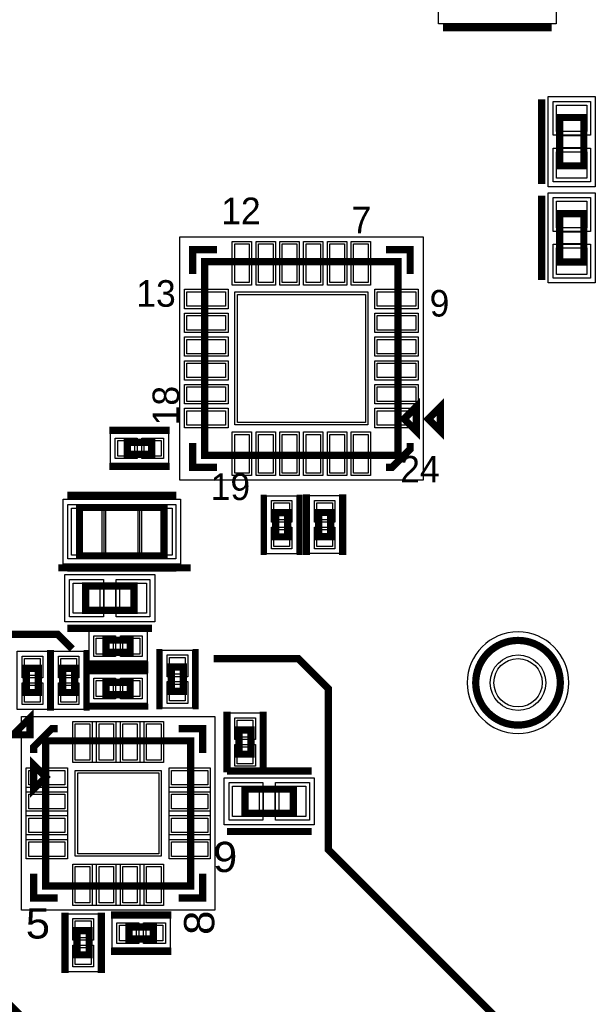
# Model space of a CAD drawing. Extents: x -10 to 137, y -32 to 198.
# Tile 73 of 83: x 68 to 80, y 132 to 153. Entities that reach past the tile are written whole.
import ezdxf

# ---------------------------------------------------------------- set-up
doc = ezdxf.new("R2010")
doc.units = 0
for name, color, linetype in [('BG_SILKSCREEN_TOP', 7, 'CONTINUOUS'), ('PG_ASSEMBLY_TOP', 120, 'CONTINUOUS'), ('PG_DFA_BOUND_TOP', 95, 'CONTINUOUS'), ('PG_PLACE_BOUND_TOP', 23, 'CONTINUOUS'), ('PG_SILKSCREEN_TOP', 7, 'CONTINUOUS'), ('PG_SOLDERMASK_TOP', 110, 'CONTINUOUS'), ('PIN_PASTEMASK_TOP', 212, 'CONTINUOUS'), ('PIN_SOLDERMASK_TOP', 2, 'CONTINUOUS'), ('PIN_TOP', 3, 'CONTINUOUS'), ('VKO_TOP', 243, 'CONTINUOUS')]:
    doc.layers.add(name, color=color, linetype=linetype)

msp = doc.modelspace()

# ---------------------------------------------------------------- linework, layer by layer
at = {"layer": 'BG_SILKSCREEN_TOP', "const_width": 0.1524}
msp.add_lwpolyline([(68.9356, 139.6238), (68.6308, 139.9286), (65.913, 139.9286), (65.2526, 139.2682), (65.2526, 134.5184), (68.1736, 131.5974), (68.1736, 129.4638), (71.628, 126.0094), (76.6318, 126.0094), (79.0194, 128.397), (79.0194, 130.7084), (74.3204, 135.4074), (74.3204, 138.7856), (73.6854, 139.4206), (71.9074, 139.4206)], dxfattribs=at)
at = {"layer": 'PG_ASSEMBLY_TOP', "const_width": 0.1524}
for points in [[(79.181452, 150.788116), (79.181452, 149.772116), (79.689452, 149.772116), (79.689452, 150.788116), (79.181452, 150.788116)], [(79.181452, 148.768308), (79.181452, 147.752308), (79.689452, 147.752308), (79.689452, 148.768308), (79.181452, 148.768308)], [(75.784964, 143.693388), (71.720964, 143.693388), (71.720964, 147.757388), (75.784964, 147.757388), (75.784964, 143.693388)], [(76.165964, 144.201388), (76.165964, 144.709388), (75.911964, 144.455388), (76.165964, 144.201388)], [(70.602348, 143.964914), (70.094348, 143.964914), (70.094348, 143.710914), (70.602348, 143.710914), (70.602348, 143.964914)], [(69.088254, 141.579854), (70.866254, 141.579854), (70.866254, 142.595854), (69.088254, 142.595854), (69.088254, 141.579854)], [(73.464674, 141.978634), (73.464674, 142.486634), (73.210674, 142.486634), (73.210674, 141.978634), (73.464674, 141.978634)], [(74.113136, 142.489682), (74.113136, 141.981682), (74.367136, 141.981682), (74.367136, 142.489682), (74.113136, 142.489682)], [(69.215254, 140.436854), (70.231254, 140.436854), (70.231254, 140.944854), (69.215254, 140.944854), (69.215254, 140.436854)], [(69.644768, 139.554966), (70.152768, 139.554966), (70.152768, 139.808966), (69.644768, 139.808966), (69.644768, 139.554966)], [(67.970654, 139.217654), (67.970654, 138.709654), (68.224654, 138.709654), (68.224654, 139.217654), (67.970654, 139.217654)], [(68.732654, 139.217654), (68.732654, 138.709654), (68.986654, 138.709654), (68.986654, 139.217654), (68.732654, 139.217654)], [(71.272654, 138.735054), (71.272654, 139.243054), (71.018654, 139.243054), (71.018654, 138.735054), (71.272654, 138.735054)], [(69.644768, 138.665966), (70.152768, 138.665966), (70.152768, 138.919966), (69.644768, 138.919966), (69.644768, 138.665966)], [(72.441054, 137.922254), (72.441054, 137.414254), (72.695054, 137.414254), (72.695054, 137.922254), (72.441054, 137.922254)], [(68.377054, 134.645654), (71.425054, 134.645654), (71.425054, 137.693654), (68.377054, 137.693654), (68.377054, 134.645654)], [(68.377054, 136.931654), (68.123054, 137.185654), (68.123054, 136.677654), (68.377054, 136.931654)], [(72.568054, 136.169654), (73.584054, 136.169654), (73.584054, 136.677654), (72.568054, 136.677654), (72.568054, 136.169654)], [(70.637654, 133.782054), (70.129654, 133.782054), (70.129654, 133.528054), (70.637654, 133.528054), (70.637654, 133.782054)], [(69.291454, 133.197854), (69.291454, 133.705854), (69.037454, 133.705854), (69.037454, 133.197854), (69.291454, 133.197854)]]:
    msp.add_lwpolyline(points, dxfattribs=at)
msp.add_lwpolyline([(79.19466, 138.91387, 1), (77.41666, 138.91387, 1), (79.19466, 138.91387)], format="xyb", dxfattribs=at)
at = {"layer": 'PG_DFA_BOUND_TOP'}
for points in [[(79.106522, 154.125168), (79.106522, 152.753568), (76.636118, 152.753568), (76.636118, 154.125168)], [(78.940152, 149.33295), (78.940152, 151.227282), (79.930752, 151.227282), (79.930752, 149.33295)], [(78.940152, 147.313142), (78.940152, 149.207474), (79.930752, 149.207474), (79.930752, 147.313142)], [(76.31176, 148.284184), (76.31176, 143.166592), (71.194168, 143.166592), (71.194168, 148.284184)], [(70.958456, 144.155414), (70.958456, 143.520414), (69.73824, 143.520414), (69.73824, 144.155414)], [(68.742052, 141.402054), (68.742052, 142.773654), (71.212456, 142.773654), (71.212456, 141.402054)], [(73.655174, 141.622526), (73.020174, 141.622526), (73.020174, 142.842742), (73.655174, 142.842742)], [(73.922636, 142.84579), (74.557636, 142.84579), (74.557636, 141.625574), (73.922636, 141.625574)], [(68.776088, 140.195554), (68.776088, 141.186154), (70.67042, 141.186154), (70.67042, 140.195554)], [(69.28866, 139.364466), (69.28866, 139.999466), (70.508876, 139.999466), (70.508876, 139.364466)], [(67.780154, 139.573762), (68.415154, 139.573762), (68.415154, 138.353546), (67.780154, 138.353546)], [(68.542154, 139.573762), (69.177154, 139.573762), (69.177154, 138.353546), (68.542154, 138.353546)], [(71.463154, 138.378946), (70.828154, 138.378946), (70.828154, 139.599162), (71.463154, 139.599162)], [(69.28866, 138.475466), (69.28866, 139.110466), (70.508876, 139.110466), (70.508876, 138.475466)], [(67.86753, 134.13613), (67.86753, 138.203178), (71.934578, 138.203178), (71.934578, 134.13613)], [(72.250554, 138.278362), (72.885554, 138.278362), (72.885554, 137.058146), (72.250554, 137.058146)], [(72.128888, 135.928354), (72.128888, 136.918954), (74.02322, 136.918954), (74.02322, 135.928354)], [(69.481954, 132.841746), (68.846954, 132.841746), (68.846954, 134.061962), (69.481954, 134.061962)], [(70.993762, 133.972554), (70.993762, 133.337554), (69.773546, 133.337554), (69.773546, 133.972554)]]:
    msp.add_lwpolyline(points, close=True, dxfattribs=at)
msp.add_lwpolyline([(79.37246, 138.91387, 1), (77.23886, 138.91387, 1)], format="xyb", close=True, dxfattribs=at)
at = {"layer": 'PG_PLACE_BOUND_TOP'}
for points in [[(79.181452, 149.772116), (79.181452, 150.788116), (79.689452, 150.788116), (79.689452, 149.772116)], [(79.181452, 147.752308), (79.181452, 148.768308), (79.689452, 148.768308), (79.689452, 147.752308)], [(75.784964, 147.757388), (71.720964, 147.757388), (71.720964, 143.693388), (75.784964, 143.693388)], [(70.602348, 143.964914), (70.094348, 143.964914), (70.094348, 143.710914), (70.602348, 143.710914)], [(69.088254, 141.579854), (70.866254, 141.579854), (70.866254, 142.595854), (69.088254, 142.595854)], [(73.464674, 141.978634), (73.464674, 142.486634), (73.210674, 142.486634), (73.210674, 141.978634)], [(74.113136, 142.489682), (74.113136, 141.981682), (74.367136, 141.981682), (74.367136, 142.489682)], [(69.215254, 140.436854), (70.231254, 140.436854), (70.231254, 140.944854), (69.215254, 140.944854)], [(69.644768, 139.554966), (70.152768, 139.554966), (70.152768, 139.808966), (69.644768, 139.808966)], [(67.970654, 139.217654), (67.970654, 138.709654), (68.224654, 138.709654), (68.224654, 139.217654)], [(68.732654, 139.217654), (68.732654, 138.709654), (68.986654, 138.709654), (68.986654, 139.217654)], [(71.272654, 138.735054), (71.272654, 139.243054), (71.018654, 139.243054), (71.018654, 138.735054)], [(69.644768, 138.665966), (70.152768, 138.665966), (70.152768, 138.919966), (69.644768, 138.919966)], [(72.441054, 137.922254), (72.441054, 137.414254), (72.695054, 137.414254), (72.695054, 137.922254)], [(68.377054, 134.645654), (71.425054, 134.645654), (71.425054, 137.693654), (68.377054, 137.693654)], [(72.568054, 136.169654), (73.584054, 136.169654), (73.584054, 136.677654), (72.568054, 136.677654)], [(69.291454, 133.197854), (69.291454, 133.705854), (69.037454, 133.705854), (69.037454, 133.197854)], [(70.637654, 133.782054), (70.129654, 133.782054), (70.129654, 133.528054), (70.637654, 133.528054)]]:
    msp.add_lwpolyline(points, close=True, dxfattribs=at)
msp.add_lwpolyline([(79.19466, 138.91387, 1), (77.41666, 138.91387, 1)], format="xyb", close=True, dxfattribs=at)
at = {"layer": 'PG_SILKSCREEN_TOP'}
for points, const_width in [([(79.01432, 152.677368), (76.72832, 152.677368)], 0.1524), ([(78.800452, 151.169116), (78.800452, 149.391116)], 0.1524), ([(78.800452, 149.149308), (78.800452, 147.371308)], 0.1524), ([(71.974964, 148.011388), (71.466964, 148.011388), (71.466964, 147.503388)], 0.1524), ([(76.038964, 147.503388), (76.038964, 148.011388), (75.530964, 148.011388)], 0.1524), ([(76.673964, 144.201388), (76.673964, 144.709388), (76.419964, 144.455388), (76.673964, 144.201388)], 0.1524), ([(70.983348, 144.218914), (69.713348, 144.218914)], 0.1524), ([(71.974964, 143.439388), (71.466964, 143.439388), (71.466964, 143.947388)], 0.1524), ([(76.038964, 143.947388), (76.038964, 143.820388), (75.657964, 143.439388), (75.530964, 143.439388)], 0.1524), ([(70.983348, 143.456914), (69.713348, 143.456914)], 0.1524), ([(72.956674, 141.597634), (72.956674, 142.867634)], 0.127), ([(73.718674, 141.597634), (73.718674, 142.867634)], 0.127), ([(73.859136, 142.870682), (73.859136, 141.600682)], 0.1524), ([(74.621136, 142.870682), (74.621136, 141.600682)], 0.1524), ([(68.834254, 142.849854), (71.120254, 142.849854)], 0.1524), ([(68.641214, 141.328394), (71.425054, 141.328394)], 0.1524), ([(68.834254, 141.325854), (71.120254, 141.325854)], 0.1524), ([(68.834254, 141.325854), (70.612254, 141.325854)], 0.1524), ([(68.834254, 140.055854), (70.612254, 140.055854)], 0.1524), ([(69.263768, 140.062966), (70.533768, 140.062966)], 0.127), ([(68.478654, 139.598654), (68.478654, 138.328654)], 0.1524), ([(68.478654, 139.598654), (68.478654, 138.328654)], 0.127), ([(69.240654, 139.598654), (69.240654, 138.328654)], 0.127), ([(70.764654, 138.354054), (70.764654, 139.624054)], 0.127), ([(71.526654, 138.354054), (71.526654, 139.624054)], 0.127), ([(69.263768, 139.300966), (70.533768, 139.300966)], 0.127), ([(69.263768, 139.173966), (70.533768, 139.173966)], 0.127), ([(69.263768, 138.411966), (70.533768, 138.411966)], 0.127), ([(72.187054, 138.303254), (72.187054, 137.033254)], 0.1524), ([(72.949054, 138.303254), (72.949054, 137.033254)], 0.1524), ([(68.048886, 137.818876), (68.048886, 138.178286), (67.689476, 137.818876), (68.048886, 137.818876)], 0.1524), ([(68.631054, 137.947654), (68.504054, 137.947654), (68.123054, 137.566654), (68.123054, 137.439654)], 0.1524), ([(71.171054, 137.947654), (71.679054, 137.947654), (71.679054, 137.439654)], 0.1524), ([(72.187054, 137.058654), (73.965054, 137.058654)], 0.1524), ([(72.187054, 135.788654), (73.965054, 135.788654)], 0.1524), ([(68.123054, 134.899654), (68.123054, 134.391654), (68.631054, 134.391654)], 0.1524), ([(71.171054, 134.391654), (71.679054, 134.391654), (71.679054, 134.899654)], 0.1524), ([(68.783454, 132.816854), (68.783454, 134.086854)], 0.1524), ([(69.545454, 132.816854), (69.545454, 134.086854)], 0.1524), ([(71.018654, 134.036054), (69.748654, 134.036054)], 0.1524), ([(71.018654, 133.274054), (69.748654, 133.274054)], 0.1524)]:
    msp.add_lwpolyline(points, dxfattribs=dict(at, const_width=const_width))
at = {"layer": 'PG_SILKSCREEN_TOP', "const_width": 0.1524}
msp.add_lwpolyline([(79.19466, 138.91387, 1), (77.41666, 138.91387, 1), (79.19466, 138.91387)], format="xyb", dxfattribs=at)
at = {"layer": 'PG_SOLDERMASK_TOP'}
for points in [[(68.947792, 137.237978), (68.947792, 138.101578), (70.854316, 138.101578), (70.854316, 137.237978)], [(67.96913, 135.216392), (67.96913, 137.122916), (68.83273, 137.122916), (68.83273, 135.216392)], [(70.969378, 135.216392), (70.969378, 137.122916), (71.832978, 137.122916), (71.832978, 135.216392)], [(68.947792, 134.23773), (68.947792, 135.10133), (70.854316, 135.10133), (70.854316, 134.23773)]]:
    msp.add_lwpolyline(points, close=True, dxfattribs=at)
at = {"layer": 'PIN_PASTEMASK_TOP'}
for points in [[(79.117952, 151.049482), (79.752952, 151.049482), (79.752952, 150.490682), (79.117952, 150.490682)], [(79.117952, 150.06955), (79.752952, 150.06955), (79.752952, 149.51075), (79.117952, 149.51075)], [(79.117952, 149.029674), (79.752952, 149.029674), (79.752952, 148.470874), (79.117952, 148.470874)], [(72.35063, 148.131784), (72.65543, 148.131784), (72.65543, 147.318984), (72.35063, 147.318984)], [(72.850502, 148.131784), (73.155302, 148.131784), (73.155302, 147.318984), (72.850502, 147.318984)], [(73.350628, 148.131784), (73.655428, 148.131784), (73.655428, 147.318984), (73.350628, 147.318984)], [(73.8505, 148.131784), (74.1553, 148.131784), (74.1553, 147.318984), (73.8505, 147.318984)], [(74.350626, 148.131784), (74.655426, 148.131784), (74.655426, 147.318984), (74.350626, 147.318984)], [(74.850498, 148.131784), (75.155298, 148.131784), (75.155298, 147.318984), (74.850498, 147.318984)], [(79.117952, 148.049742), (79.752952, 148.049742), (79.752952, 147.490942), (79.117952, 147.490942)], [(72.159368, 147.127722), (72.159368, 146.822922), (71.346568, 146.822922), (71.346568, 147.127722)], [(75.099164, 147.071588), (75.099164, 144.379188), (72.406764, 144.379188), (72.406764, 147.071588)], [(76.15936, 147.127722), (76.15936, 146.822922), (75.34656, 146.822922), (75.34656, 147.127722)], [(72.159368, 146.62785), (72.159368, 146.32305), (71.346568, 146.32305), (71.346568, 146.62785)], [(76.15936, 146.62785), (76.15936, 146.32305), (75.34656, 146.32305), (75.34656, 146.62785)], [(72.159368, 146.127724), (72.159368, 145.822924), (71.346568, 145.822924), (71.346568, 146.127724)], [(76.15936, 146.127724), (76.15936, 145.822924), (75.34656, 145.822924), (75.34656, 146.127724)], [(72.159368, 145.627852), (72.159368, 145.323052), (71.346568, 145.323052), (71.346568, 145.627852)], [(76.15936, 145.627852), (76.15936, 145.323052), (75.34656, 145.323052), (75.34656, 145.627852)], [(72.159368, 145.127726), (72.159368, 144.822926), (71.346568, 144.822926), (71.346568, 145.127726)], [(76.15936, 145.127726), (76.15936, 144.822926), (75.34656, 144.822926), (75.34656, 145.127726)], [(72.159368, 144.627854), (72.159368, 144.323054), (71.346568, 144.323054), (71.346568, 144.627854)], [(76.15936, 144.627854), (76.15936, 144.323054), (75.34656, 144.323054), (75.34656, 144.627854)], [(70.24624, 144.003014), (70.24624, 143.672814), (69.89064, 143.672814), (69.89064, 144.003014)], [(70.806056, 144.003014), (70.806056, 143.672814), (70.450456, 143.672814), (70.450456, 144.003014)], [(72.35063, 144.131792), (72.65543, 144.131792), (72.65543, 143.318992), (72.35063, 143.318992)], [(72.850502, 144.131792), (73.155302, 144.131792), (73.155302, 143.318992), (72.850502, 143.318992)], [(73.350628, 144.131792), (73.655428, 144.131792), (73.655428, 143.318992), (73.350628, 143.318992)], [(73.8505, 144.131792), (74.1553, 144.131792), (74.1553, 143.318992), (73.8505, 143.318992)], [(74.350626, 144.131792), (74.655426, 144.131792), (74.655426, 143.318992), (74.350626, 143.318992)], [(74.850498, 144.131792), (75.155298, 144.131792), (75.155298, 143.318992), (74.850498, 143.318992)], [(68.919852, 141.592554), (68.919852, 142.583154), (69.554852, 142.583154), (69.554852, 141.592554)], [(70.399656, 141.592554), (70.399656, 142.583154), (71.034656, 142.583154), (71.034656, 141.592554)], [(73.502774, 142.334742), (73.172574, 142.334742), (73.172574, 142.690342), (73.502774, 142.690342)], [(74.075036, 142.69339), (74.405236, 142.69339), (74.405236, 142.33779), (74.075036, 142.33779)], [(73.502774, 141.774926), (73.172574, 141.774926), (73.172574, 142.130526), (73.502774, 142.130526)], [(74.075036, 142.133574), (74.405236, 142.133574), (74.405236, 141.777974), (74.075036, 141.777974)], [(68.953888, 140.373354), (68.953888, 141.008354), (69.512688, 141.008354), (69.512688, 140.373354)], [(69.93382, 140.373354), (69.93382, 141.008354), (70.49262, 141.008354), (70.49262, 140.373354)], [(69.44106, 139.516866), (69.44106, 139.847066), (69.79666, 139.847066), (69.79666, 139.516866)], [(70.000876, 139.516866), (70.000876, 139.847066), (70.356476, 139.847066), (70.356476, 139.516866)], [(67.932554, 139.421362), (68.262754, 139.421362), (68.262754, 139.065762), (67.932554, 139.065762)], [(68.694554, 139.421362), (69.024754, 139.421362), (69.024754, 139.065762), (68.694554, 139.065762)], [(71.310754, 139.091162), (70.980554, 139.091162), (70.980554, 139.446762), (71.310754, 139.446762)], [(67.932554, 138.861546), (68.262754, 138.861546), (68.262754, 138.505946), (67.932554, 138.505946)], [(68.694554, 138.861546), (69.024754, 138.861546), (69.024754, 138.505946), (68.694554, 138.505946)], [(69.44106, 138.627866), (69.44106, 138.958066), (69.79666, 138.958066), (69.79666, 138.627866)], [(70.000876, 138.627866), (70.000876, 138.958066), (70.356476, 138.958066), (70.356476, 138.627866)], [(71.310754, 138.531346), (70.980554, 138.531346), (70.980554, 138.886946), (71.310754, 138.886946)], [(69.303392, 137.288778), (68.998592, 137.288778), (68.998592, 138.050778), (69.303392, 138.050778)], [(69.803518, 137.288778), (69.498718, 137.288778), (69.498718, 138.050778), (69.803518, 138.050778)], [(70.30339, 137.288778), (69.99859, 137.288778), (69.99859, 138.050778), (70.30339, 138.050778)], [(70.803516, 137.288778), (70.498716, 137.288778), (70.498716, 138.050778), (70.803516, 138.050778)], [(72.402954, 138.125962), (72.733154, 138.125962), (72.733154, 137.770362), (72.402954, 137.770362)], [(72.402954, 137.566146), (72.733154, 137.566146), (72.733154, 137.210546), (72.402954, 137.210546)], [(68.01993, 136.767316), (68.01993, 137.072116), (68.78193, 137.072116), (68.78193, 136.767316)], [(69.050154, 135.318754), (69.050154, 137.020554), (70.751954, 137.020554), (70.751954, 135.318754)], [(71.020178, 136.767316), (71.020178, 137.072116), (71.782178, 137.072116), (71.782178, 136.767316)], [(72.306688, 136.106154), (72.306688, 136.741154), (72.865488, 136.741154), (72.865488, 136.106154)], [(73.28662, 136.106154), (73.28662, 136.741154), (73.84542, 136.741154), (73.84542, 136.106154)], [(68.01993, 136.26719), (68.01993, 136.57199), (68.78193, 136.57199), (68.78193, 136.26719)], [(71.020178, 136.26719), (71.020178, 136.57199), (71.782178, 136.57199), (71.782178, 136.26719)], [(68.01993, 135.767318), (68.01993, 136.072118), (68.78193, 136.072118), (68.78193, 135.767318)], [(71.020178, 135.767318), (71.020178, 136.072118), (71.782178, 136.072118), (71.782178, 135.767318)], [(68.01993, 135.267192), (68.01993, 135.571992), (68.78193, 135.571992), (68.78193, 135.267192)], [(71.020178, 135.267192), (71.020178, 135.571992), (71.782178, 135.571992), (71.782178, 135.267192)], [(69.303392, 134.28853), (68.998592, 134.28853), (68.998592, 135.05053), (69.303392, 135.05053)], [(69.803518, 134.28853), (69.498718, 134.28853), (69.498718, 135.05053), (69.803518, 135.05053)], [(70.30339, 134.28853), (69.99859, 134.28853), (69.99859, 135.05053), (70.30339, 135.05053)], [(70.803516, 134.28853), (70.498716, 134.28853), (70.498716, 135.05053), (70.803516, 135.05053)], [(69.329554, 133.553962), (68.999354, 133.553962), (68.999354, 133.909562), (69.329554, 133.909562)], [(70.281546, 133.820154), (70.281546, 133.489954), (69.925946, 133.489954), (69.925946, 133.820154)], [(70.841362, 133.820154), (70.841362, 133.489954), (70.485762, 133.489954), (70.485762, 133.820154)], [(69.329554, 132.994146), (68.999354, 132.994146), (68.999354, 133.349746), (69.329554, 133.349746)]]:
    msp.add_lwpolyline(points, close=True, dxfattribs=at)
at = {"layer": 'PIN_SOLDERMASK_TOP'}
for points in [[(79.041752, 151.125682), (79.829152, 151.125682), (79.829152, 150.414482), (79.041752, 150.414482)], [(79.041752, 150.14575), (79.829152, 150.14575), (79.829152, 149.43455), (79.041752, 149.43455)], [(79.041752, 149.105874), (79.829152, 149.105874), (79.829152, 148.394674), (79.041752, 148.394674)], [(72.29983, 148.182584), (72.70623, 148.182584), (72.70623, 147.268184), (72.29983, 147.268184)], [(72.799702, 148.182584), (73.206102, 148.182584), (73.206102, 147.268184), (72.799702, 147.268184)], [(73.299828, 148.182584), (73.706228, 148.182584), (73.706228, 147.268184), (73.299828, 147.268184)], [(73.7997, 148.182584), (74.2061, 148.182584), (74.2061, 147.268184), (73.7997, 147.268184)], [(74.299826, 148.182584), (74.706226, 148.182584), (74.706226, 147.268184), (74.299826, 147.268184)], [(74.799698, 148.182584), (75.206098, 148.182584), (75.206098, 147.268184), (74.799698, 147.268184)], [(79.041752, 148.125942), (79.829152, 148.125942), (79.829152, 147.414742), (79.041752, 147.414742)], [(72.210168, 147.178522), (72.210168, 146.772122), (71.295768, 146.772122), (71.295768, 147.178522)], [(75.149964, 147.122388), (75.149964, 144.328388), (72.355964, 144.328388), (72.355964, 147.122388)], [(76.21016, 147.178522), (76.21016, 146.772122), (75.29576, 146.772122), (75.29576, 147.178522)], [(72.210168, 146.67865), (72.210168, 146.27225), (71.295768, 146.27225), (71.295768, 146.67865)], [(76.21016, 146.67865), (76.21016, 146.27225), (75.29576, 146.27225), (75.29576, 146.67865)], [(72.210168, 146.178524), (72.210168, 145.772124), (71.295768, 145.772124), (71.295768, 146.178524)], [(76.21016, 146.178524), (76.21016, 145.772124), (75.29576, 145.772124), (75.29576, 146.178524)], [(72.210168, 145.678652), (72.210168, 145.272252), (71.295768, 145.272252), (71.295768, 145.678652)], [(76.21016, 145.678652), (76.21016, 145.272252), (75.29576, 145.272252), (75.29576, 145.678652)], [(72.210168, 145.178526), (72.210168, 144.772126), (71.295768, 144.772126), (71.295768, 145.178526)], [(76.21016, 145.178526), (76.21016, 144.772126), (75.29576, 144.772126), (75.29576, 145.178526)], [(72.210168, 144.678654), (72.210168, 144.272254), (71.295768, 144.272254), (71.295768, 144.678654)], [(76.21016, 144.678654), (76.21016, 144.272254), (75.29576, 144.272254), (75.29576, 144.678654)], [(72.29983, 144.182592), (72.70623, 144.182592), (72.70623, 143.268192), (72.29983, 143.268192)], [(72.799702, 144.182592), (73.206102, 144.182592), (73.206102, 143.268192), (72.799702, 143.268192)], [(73.299828, 144.182592), (73.706228, 144.182592), (73.706228, 143.268192), (73.299828, 143.268192)], [(73.7997, 144.182592), (74.2061, 144.182592), (74.2061, 143.268192), (73.7997, 143.268192)], [(74.299826, 144.182592), (74.706226, 144.182592), (74.706226, 143.268192), (74.299826, 143.268192)], [(74.799698, 144.182592), (75.206098, 144.182592), (75.206098, 143.268192), (74.799698, 143.268192)], [(70.29704, 144.053814), (70.29704, 143.622014), (69.83984, 143.622014), (69.83984, 144.053814)], [(70.856856, 144.053814), (70.856856, 143.622014), (70.399656, 143.622014), (70.399656, 144.053814)], [(73.553574, 142.283942), (73.121774, 142.283942), (73.121774, 142.741142), (73.553574, 142.741142)], [(74.024236, 142.74419), (74.456036, 142.74419), (74.456036, 142.28699), (74.024236, 142.28699)], [(68.843652, 141.516354), (68.843652, 142.659354), (69.631052, 142.659354), (69.631052, 141.516354)], [(70.323456, 141.516354), (70.323456, 142.659354), (71.110856, 142.659354), (71.110856, 141.516354)], [(73.553574, 141.724126), (73.121774, 141.724126), (73.121774, 142.181326), (73.553574, 142.181326)], [(74.024236, 142.184374), (74.456036, 142.184374), (74.456036, 141.727174), (74.024236, 141.727174)], [(68.877688, 140.297154), (68.877688, 141.084554), (69.588888, 141.084554), (69.588888, 140.297154)], [(69.85762, 140.297154), (69.85762, 141.084554), (70.56882, 141.084554), (70.56882, 140.297154)], [(69.39026, 139.466066), (69.39026, 139.897866), (69.84746, 139.897866), (69.84746, 139.466066)], [(69.950076, 139.466066), (69.950076, 139.897866), (70.407276, 139.897866), (70.407276, 139.466066)], [(67.881754, 139.472162), (68.313554, 139.472162), (68.313554, 139.014962), (67.881754, 139.014962)], [(68.643754, 139.472162), (69.075554, 139.472162), (69.075554, 139.014962), (68.643754, 139.014962)], [(71.361554, 139.040362), (70.929754, 139.040362), (70.929754, 139.497562), (71.361554, 139.497562)], [(69.39026, 138.577066), (69.39026, 139.008866), (69.84746, 139.008866), (69.84746, 138.577066)], [(69.950076, 138.577066), (69.950076, 139.008866), (70.407276, 139.008866), (70.407276, 138.577066)], [(67.881754, 138.912346), (68.313554, 138.912346), (68.313554, 138.455146), (67.881754, 138.455146)], [(68.643754, 138.912346), (69.075554, 138.912346), (69.075554, 138.455146), (68.643754, 138.455146)], [(71.361554, 138.480546), (70.929754, 138.480546), (70.929754, 138.937746), (71.361554, 138.937746)], [(72.352154, 138.176762), (72.783954, 138.176762), (72.783954, 137.719562), (72.352154, 137.719562)], [(69.354192, 137.237978), (68.947792, 137.237978), (68.947792, 138.101578), (69.354192, 138.101578)], [(69.854318, 137.237978), (69.447918, 137.237978), (69.447918, 138.101578), (69.854318, 138.101578)], [(70.35419, 137.237978), (69.94779, 137.237978), (69.94779, 138.101578), (70.35419, 138.101578)], [(70.854316, 137.237978), (70.447916, 137.237978), (70.447916, 138.101578), (70.854316, 138.101578)], [(72.352154, 137.616946), (72.783954, 137.616946), (72.783954, 137.159746), (72.352154, 137.159746)], [(67.96913, 136.716516), (67.96913, 137.122916), (68.83273, 137.122916), (68.83273, 136.716516)], [(68.999354, 135.267954), (68.999354, 137.071354), (70.802754, 137.071354), (70.802754, 135.267954)], [(70.969378, 136.716516), (70.969378, 137.122916), (71.832978, 137.122916), (71.832978, 136.716516)], [(72.230488, 136.029954), (72.230488, 136.817354), (72.941688, 136.817354), (72.941688, 136.029954)], [(73.21042, 136.029954), (73.21042, 136.817354), (73.92162, 136.817354), (73.92162, 136.029954)], [(67.96913, 136.21639), (67.96913, 136.62279), (68.83273, 136.62279), (68.83273, 136.21639)], [(70.969378, 136.21639), (70.969378, 136.62279), (71.832978, 136.62279), (71.832978, 136.21639)], [(67.96913, 135.716518), (67.96913, 136.122918), (68.83273, 136.122918), (68.83273, 135.716518)], [(70.969378, 135.716518), (70.969378, 136.122918), (71.832978, 136.122918), (71.832978, 135.716518)], [(67.96913, 135.216392), (67.96913, 135.622792), (68.83273, 135.622792), (68.83273, 135.216392)], [(70.969378, 135.216392), (70.969378, 135.622792), (71.832978, 135.622792), (71.832978, 135.216392)], [(69.354192, 134.23773), (68.947792, 134.23773), (68.947792, 135.10133), (69.354192, 135.10133)], [(69.854318, 134.23773), (69.447918, 134.23773), (69.447918, 135.10133), (69.854318, 135.10133)], [(70.35419, 134.23773), (69.94779, 134.23773), (69.94779, 135.10133), (70.35419, 135.10133)], [(70.854316, 134.23773), (70.447916, 134.23773), (70.447916, 135.10133), (70.854316, 135.10133)], [(69.380354, 133.503162), (68.948554, 133.503162), (68.948554, 133.960362), (69.380354, 133.960362)], [(70.332346, 133.870954), (70.332346, 133.439154), (69.875146, 133.439154), (69.875146, 133.870954)], [(70.892162, 133.870954), (70.892162, 133.439154), (70.434962, 133.439154), (70.434962, 133.870954)], [(69.380354, 132.943346), (68.948554, 132.943346), (68.948554, 133.400546), (69.380354, 133.400546)]]:
    msp.add_lwpolyline(points, close=True, dxfattribs=at)
msp.add_circle((78.30566, 138.91387), 0.5842, dxfattribs=at)
at = {"layer": 'PIN_TOP'}
for points in [[(79.117952, 151.049482), (79.752952, 151.049482), (79.752952, 150.490682), (79.117952, 150.490682)], [(79.117952, 150.06955), (79.752952, 150.06955), (79.752952, 149.51075), (79.117952, 149.51075)], [(79.117952, 149.029674), (79.752952, 149.029674), (79.752952, 148.470874), (79.117952, 148.470874)], [(72.35063, 148.131784), (72.65543, 148.131784), (72.65543, 147.318984), (72.35063, 147.318984)], [(72.850502, 148.131784), (73.155302, 148.131784), (73.155302, 147.318984), (72.850502, 147.318984)], [(73.350628, 148.131784), (73.655428, 148.131784), (73.655428, 147.318984), (73.350628, 147.318984)], [(73.8505, 148.131784), (74.1553, 148.131784), (74.1553, 147.318984), (73.8505, 147.318984)], [(74.350626, 148.131784), (74.655426, 148.131784), (74.655426, 147.318984), (74.350626, 147.318984)], [(74.850498, 148.131784), (75.155298, 148.131784), (75.155298, 147.318984), (74.850498, 147.318984)], [(79.117952, 148.049742), (79.752952, 148.049742), (79.752952, 147.490942), (79.117952, 147.490942)], [(72.159368, 147.127722), (72.159368, 146.822922), (71.346568, 146.822922), (71.346568, 147.127722)], [(75.099164, 147.071588), (75.099164, 144.379188), (72.406764, 144.379188), (72.406764, 147.071588)], [(76.15936, 147.127722), (76.15936, 146.822922), (75.34656, 146.822922), (75.34656, 147.127722)], [(72.159368, 146.62785), (72.159368, 146.32305), (71.346568, 146.32305), (71.346568, 146.62785)], [(76.15936, 146.62785), (76.15936, 146.32305), (75.34656, 146.32305), (75.34656, 146.62785)], [(72.159368, 146.127724), (72.159368, 145.822924), (71.346568, 145.822924), (71.346568, 146.127724)], [(76.15936, 146.127724), (76.15936, 145.822924), (75.34656, 145.822924), (75.34656, 146.127724)], [(72.159368, 145.627852), (72.159368, 145.323052), (71.346568, 145.323052), (71.346568, 145.627852)], [(76.15936, 145.627852), (76.15936, 145.323052), (75.34656, 145.323052), (75.34656, 145.627852)], [(72.159368, 145.127726), (72.159368, 144.822926), (71.346568, 144.822926), (71.346568, 145.127726)], [(76.15936, 145.127726), (76.15936, 144.822926), (75.34656, 144.822926), (75.34656, 145.127726)], [(72.159368, 144.627854), (72.159368, 144.323054), (71.346568, 144.323054), (71.346568, 144.627854)], [(76.15936, 144.627854), (76.15936, 144.323054), (75.34656, 144.323054), (75.34656, 144.627854)], [(70.24624, 144.003014), (70.24624, 143.672814), (69.89064, 143.672814), (69.89064, 144.003014)], [(70.806056, 144.003014), (70.806056, 143.672814), (70.450456, 143.672814), (70.450456, 144.003014)], [(72.35063, 144.131792), (72.65543, 144.131792), (72.65543, 143.318992), (72.35063, 143.318992)], [(72.850502, 144.131792), (73.155302, 144.131792), (73.155302, 143.318992), (72.850502, 143.318992)], [(73.350628, 144.131792), (73.655428, 144.131792), (73.655428, 143.318992), (73.350628, 143.318992)], [(73.8505, 144.131792), (74.1553, 144.131792), (74.1553, 143.318992), (73.8505, 143.318992)], [(74.350626, 144.131792), (74.655426, 144.131792), (74.655426, 143.318992), (74.350626, 143.318992)], [(74.850498, 144.131792), (75.155298, 144.131792), (75.155298, 143.318992), (74.850498, 143.318992)], [(68.919852, 141.592554), (68.919852, 142.583154), (69.554852, 142.583154), (69.554852, 141.592554)], [(70.399656, 141.592554), (70.399656, 142.583154), (71.034656, 142.583154), (71.034656, 141.592554)], [(73.502774, 142.334742), (73.172574, 142.334742), (73.172574, 142.690342), (73.502774, 142.690342)], [(74.075036, 142.69339), (74.405236, 142.69339), (74.405236, 142.33779), (74.075036, 142.33779)], [(73.502774, 141.774926), (73.172574, 141.774926), (73.172574, 142.130526), (73.502774, 142.130526)], [(74.075036, 142.133574), (74.405236, 142.133574), (74.405236, 141.777974), (74.075036, 141.777974)], [(68.953888, 140.373354), (68.953888, 141.008354), (69.512688, 141.008354), (69.512688, 140.373354)], [(69.93382, 140.373354), (69.93382, 141.008354), (70.49262, 141.008354), (70.49262, 140.373354)], [(69.44106, 139.516866), (69.44106, 139.847066), (69.79666, 139.847066), (69.79666, 139.516866)], [(70.000876, 139.516866), (70.000876, 139.847066), (70.356476, 139.847066), (70.356476, 139.516866)], [(67.932554, 139.421362), (68.262754, 139.421362), (68.262754, 139.065762), (67.932554, 139.065762)], [(68.694554, 139.421362), (69.024754, 139.421362), (69.024754, 139.065762), (68.694554, 139.065762)], [(71.310754, 139.091162), (70.980554, 139.091162), (70.980554, 139.446762), (71.310754, 139.446762)], [(67.932554, 138.861546), (68.262754, 138.861546), (68.262754, 138.505946), (67.932554, 138.505946)], [(68.694554, 138.861546), (69.024754, 138.861546), (69.024754, 138.505946), (68.694554, 138.505946)], [(69.44106, 138.627866), (69.44106, 138.958066), (69.79666, 138.958066), (69.79666, 138.627866)], [(70.000876, 138.627866), (70.000876, 138.958066), (70.356476, 138.958066), (70.356476, 138.627866)], [(71.310754, 138.531346), (70.980554, 138.531346), (70.980554, 138.886946), (71.310754, 138.886946)], [(69.303392, 137.288778), (68.998592, 137.288778), (68.998592, 138.050778), (69.303392, 138.050778)], [(69.803518, 137.288778), (69.498718, 137.288778), (69.498718, 138.050778), (69.803518, 138.050778)], [(70.30339, 137.288778), (69.99859, 137.288778), (69.99859, 138.050778), (70.30339, 138.050778)], [(70.803516, 137.288778), (70.498716, 137.288778), (70.498716, 138.050778), (70.803516, 138.050778)], [(72.402954, 138.125962), (72.733154, 138.125962), (72.733154, 137.770362), (72.402954, 137.770362)], [(72.402954, 137.566146), (72.733154, 137.566146), (72.733154, 137.210546), (72.402954, 137.210546)], [(68.01993, 136.767316), (68.01993, 137.072116), (68.78193, 137.072116), (68.78193, 136.767316)], [(69.050154, 135.318754), (69.050154, 137.020554), (70.751954, 137.020554), (70.751954, 135.318754)], [(71.020178, 136.767316), (71.020178, 137.072116), (71.782178, 137.072116), (71.782178, 136.767316)], [(72.306688, 136.106154), (72.306688, 136.741154), (72.865488, 136.741154), (72.865488, 136.106154)], [(73.28662, 136.106154), (73.28662, 136.741154), (73.84542, 136.741154), (73.84542, 136.106154)], [(68.01993, 136.26719), (68.01993, 136.57199), (68.78193, 136.57199), (68.78193, 136.26719)], [(71.020178, 136.26719), (71.020178, 136.57199), (71.782178, 136.57199), (71.782178, 136.26719)], [(68.01993, 135.767318), (68.01993, 136.072118), (68.78193, 136.072118), (68.78193, 135.767318)], [(71.020178, 135.767318), (71.020178, 136.072118), (71.782178, 136.072118), (71.782178, 135.767318)], [(68.01993, 135.267192), (68.01993, 135.571992), (68.78193, 135.571992), (68.78193, 135.267192)], [(71.020178, 135.267192), (71.020178, 135.571992), (71.782178, 135.571992), (71.782178, 135.267192)], [(69.303392, 134.28853), (68.998592, 134.28853), (68.998592, 135.05053), (69.303392, 135.05053)], [(69.803518, 134.28853), (69.498718, 134.28853), (69.498718, 135.05053), (69.803518, 135.05053)], [(70.30339, 134.28853), (69.99859, 134.28853), (69.99859, 135.05053), (70.30339, 135.05053)], [(70.803516, 134.28853), (70.498716, 134.28853), (70.498716, 135.05053), (70.803516, 135.05053)], [(69.329554, 133.553962), (68.999354, 133.553962), (68.999354, 133.909562), (69.329554, 133.909562)], [(70.281546, 133.820154), (70.281546, 133.489954), (69.925946, 133.489954), (69.925946, 133.820154)], [(70.841362, 133.820154), (70.841362, 133.489954), (70.485762, 133.489954), (70.485762, 133.820154)], [(69.329554, 132.994146), (68.999354, 132.994146), (68.999354, 133.349746), (69.329554, 133.349746)]]:
    msp.add_lwpolyline(points, close=True, dxfattribs=at)
msp.add_circle((78.30566, 138.91387), 0.508, dxfattribs=at)
at = {"layer": 'VKO_TOP'}
for points in [[(79.181452, 150.153116), (79.181452, 150.407116), (79.689452, 150.407116), (79.689452, 150.153116)], [(79.181452, 148.133308), (79.181452, 148.387308), (79.689452, 148.387308), (79.689452, 148.133308)], [(69.596254, 142.595854), (69.596254, 141.579854), (70.358254, 141.579854), (70.358254, 142.595854)], [(69.596254, 140.944854), (69.596254, 140.436854), (69.850254, 140.436854), (69.850254, 140.944854)], [(72.949054, 136.677654), (72.949054, 136.169654), (73.203054, 136.169654), (73.203054, 136.677654)]]:
    msp.add_lwpolyline(points, close=True, dxfattribs=at)

# ---------------------------------------------------------------- texts
at = {"layer": 'PG_SILKSCREEN_TOP'}
for s, p in [('12', (72.065642, 148.547074)), ('7', (74.806048, 148.356828)), ('13', (70.279768, 146.812254)), ('24', (75.828144, 143.120872)), ('19', (71.844916, 142.752064))]:
    msp.add_text(s, height=0.5588, dxfattribs=at).set_placement(p)
for s, rotation, p in [('6', 180, (76.864464, 147.164806)), ('18', 90, (71.18223, 144.318736))]:
    msp.add_text(s, height=0.5588, rotation=rotation, dxfattribs=at).set_placement(p)
at = {"layer": 'PG_SILKSCREEN_TOP', "width": 1.08}
for s, p in [('9', (71.8947, 134.9375)), ('5', (67.9577, 133.5405))]:
    msp.add_text(s, height=0.635, dxfattribs=at).set_placement(p)
msp.add_text('8', height=0.635, rotation=90, dxfattribs=at).set_placement((71.9201, 133.6167))

doc.saveas('drawing.dxf')
